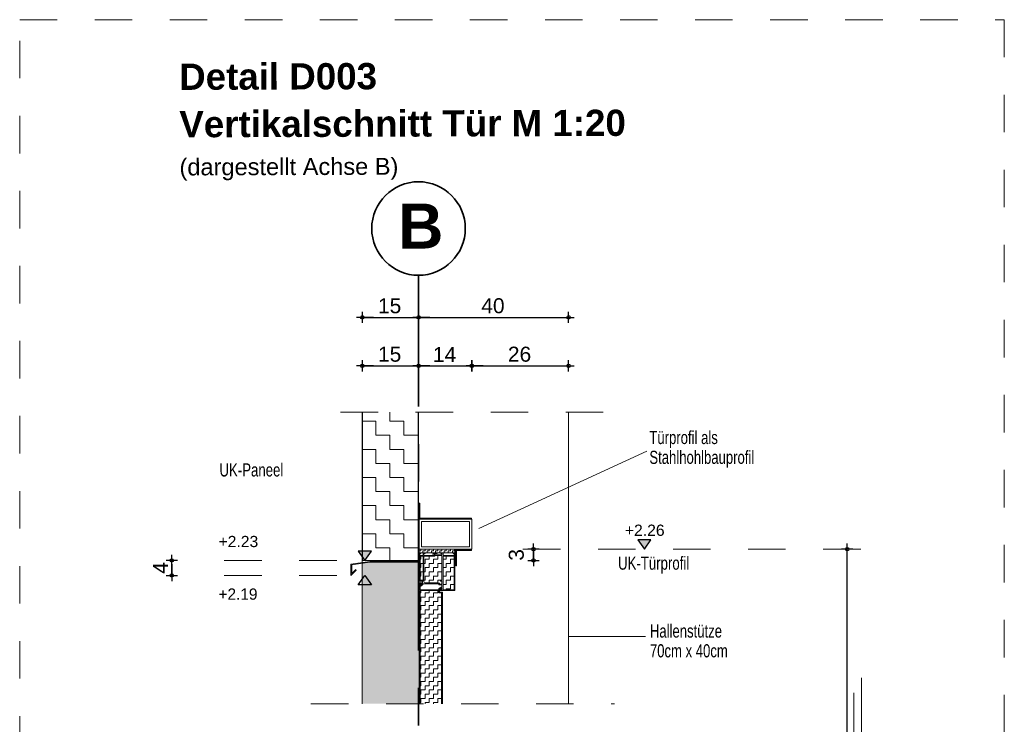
# Model space of a CAD drawing. Header units: metres. Extents: x 1333.9 to 1416.6, y -82.7 to -2.5.
# Tile 99 of 160: x 1406.9 to 1409.5, y -76.6 to -74.7. Entities that reach past the tile are written whole.
import ezdxf

# ---------------------------------------------------------------- set-up
doc = ezdxf.new("R2010")
doc.units = ezdxf.units.M
doc.header["$PDMODE"] = 65
for name, pattern in [('AUSGEZOGEN', [0]), ('GETRENNT2_S10', [0.225, 0.1, -0.05, 0, -0.025, 0, -0.05]), ('STRICHLINIE2_S3', [0.055, 0.04, -0.015]), ('STRICHLINIE_S4', [0.08, 0.06, -0.02]), ('STRICHPUNKT2_S5', [0.5, 0.35, -0.05, 0.05, -0.05])]:
    doc.linetypes.add(name, pattern=pattern)
for name, color, linetype in [('XR$9$_42143', 7, 'Continuous'), ('XR$9$_42154', 7, 'Continuous'), ('XR$9$_43212', 7, 'Continuous')]:
    doc.layers.add(name, color=color, linetype=linetype)
for name, color, linetype, lineweight in [('XR$9$Achsen', 4, 'AUSGEZOGEN', 13), ('XR$9$Design', 4, 'AUSGEZOGEN', 13), ('XR$9$Fenster', 3, 'AUSGEZOGEN', 18), ('XR$9$Legende', 4, 'AUSGEZOGEN', 13), ('XR$9$Maßlinie 1_50', 7, 'AUSGEZOGEN', 25), ('XR$9$Muster', 4, 'AUSGEZOGEN', 13), ('XR$9$Möblierung', 4, 'AUSGEZOGEN', 13), ('XR$9$SNL_D_BD_FL_250', 7, 'AUSGEZOGEN', 18), ('XR$9$Text 1_100', 3, 'AUSGEZOGEN', 18), ('XR$9$Text 1_50', 3, 'AUSGEZOGEN', 18), ('XR$9$Wand Mauerwerk tr', 42, 'AUSGEZOGEN', 18)]:
    doc.layers.add(name, color=color, linetype=linetype, lineweight=lineweight)
doc.styles.add('ARIAL', font='arial.ttf')
doc.dimstyles.new('DIMSTYLE_14', dxfattribs={"dimtxt": 0.04, "dimasz": 0.03, "dimexe": 0, "dimexo": 1e-06, "dimgap": 0.02, "dimtad": 2, "dimdec": 1, "dimlfac": 100, "dimrnd": 0.5, "dimzin": 4, "dimdsep": 46, "dimtxsty": 'ARIAL', "dimblk1": 'ALL_ML_KREIS', "dimblk2": 'ALL_ML_KREIS', "dimsah": 1, "dimcen": 0, "dimse1": 1, "dimse2": 1, "dimclrd": 7, "dimclre": 7, "dimclrt": 7, "dimadec": 0, "dimazin": 0, "dimtfac": 1, "dimtdec": 0, "dimtix": 1, "dimtmove": 2, "dimatfit": 3, "dimfxl": 0, "dimtvp": 1.2, "dimtzin": 0, "dimlwd": 0, "dimlwe": 25, "dimarcsym": 0})
doc.dimstyles.new('DIMSTYLE_15', dxfattribs={"dimtxt": 0.04, "dimasz": 0.03, "dimexe": 0, "dimexo": 1e-06, "dimgap": 0.02, "dimtad": 2, "dimdec": 1, "dimlfac": 100, "dimrnd": 0.5, "dimzin": 4, "dimdsep": 46, "dimtxsty": 'ARIAL', "dimblk1": 'ALL_ML_KREIS', "dimblk2": 'ALL_ML_KREIS', "dimsah": 1, "dimcen": 0, "dimse1": 1, "dimse2": 1, "dimclrd": 7, "dimclre": 7, "dimclrt": 7, "dimadec": 0, "dimazin": 0, "dimtfac": 1, "dimtdec": 0, "dimtix": 1, "dimtmove": 2, "dimatfit": 3, "dimfxl": 0, "dimtzin": 0, "dimlwd": 0, "dimlwe": 25, "dimarcsym": 0})
doc.dimstyles.new('DIMSTYLE_18', dxfattribs={"dimtxt": 0.03, "dimasz": 0.03, "dimexe": 0, "dimexo": 1e-06, "dimgap": 0.015, "dimtad": 2, "dimdec": 0, "dimlfac": 1000, "dimrnd": 5, "dimzin": 12, "dimdsep": 46, "dimtxsty": 'ARIAL', "dimblk1": 'ALL_ML_KREIS', "dimblk2": 'ALL_ML_KREIS', "dimsah": 1, "dimcen": 0, "dimse1": 1, "dimse2": 1, "dimclrd": 7, "dimclre": 7, "dimclrt": 7, "dimadec": 0, "dimazin": 0, "dimtfac": 1, "dimtdec": 0, "dimtix": 1, "dimtmove": 2, "dimatfit": 3, "dimfxl": 0, "dimtzin": 0, "dimlwd": 0, "dimlwe": 25, "dimarcsym": 0})
pattern_1 = [(90, (-0.0225, 0.0225), (-0.01125, 0.01125), [0.01125, -0.01125]), (180, (-0.0225, 0.0225), (-0.01125, -0.01125), [0.01125, -0.01125])]

# ---------------------------------------------------------------- blocks, each defined once
blk = doc.blocks.new('COMPLEX_KOTENVERMASSUNG_5')
at = {"layer": 'XR$9$_43212', "linetype": 'AUSGEZOGEN', "lineweight": 25, "transparency": 33554687}
blk.add_hatch(color=7, dxfattribs=at).paths.add_polyline_path([(1408.5958, -76.0659), (1408.5608, -76.0659), (1408.5783, -76.0909)])
at = {"layer": 'XR$9$_43212', "color": 7, "linetype": 'AUSGEZOGEN', "lineweight": 25, "transparency": 33554687}
for p, q in [((1408.5958, -76.0659), (1408.5608, -76.0659)), ((1408.5608, -76.0659), (1408.5783, -76.0909)), ((1408.5783, -76.0909), (1408.5958, -76.0659)), ((1408.5783, -76.0909), (1408.5783, -76.0909)), ((1408.5783, -76.0909), (1408.5783, -76.0909)), ((1408.5783, -76.0909), (1408.5783, -76.0909)), ((1408.5783, -76.0909), (1408.5783, -76.0909))]:
    blk.add_line(p, q, dxfattribs=at)
at = {"layer": 'XR$9$_43212', "color": 7, "linetype": 'AUSGEZOGEN', "lineweight": 25, "transparency": 33554687, "insert": (1408.5262, -76.0559), "char_height": 0.03, "width": 0.120953, "attachment_point": 7, "style": 'ARIAL'}
blk.add_mtext('\\W1.00;+2.26', dxfattribs=at)
blk = doc.blocks.new('ALL_ML_KREIS')
at = {"color": 0, "linetype": 'ByBlock', "lineweight": -2}
for p, q in [((-1, 0), (0.5, 0)), ((0, -0.5), (0, 0.5))]:
    blk.add_line(p, q, dxfattribs=at)
blk.add_circle((0, 0), 0.15, dxfattribs=at)
blk = doc.blocks.new('*D452')
at = {"layer": 'DEFPOINTS', "color": 7, "linetype": 'AUSGEZOGEN', "lineweight": 25, "transparency": 33554687}
for p in [(1408.4344, -76.0909), (1408.4344, -77.1122), (1409.1188, -77.1122)]:
    blk.add_point(p, dxfattribs=at)
at = {"layer": 'XR$9$Maßlinie 1_50', "color": 7, "linetype": 'AUSGEZOGEN', "lineweight": -2, "transparency": 33554687}
blk.add_line((1409.1188, -77.1122), (1409.1188, -76.0909), dxfattribs=at)
at = {"layer": 'XR$9$Maßlinie 1_50', "color": 7, "linetype": 'AUSGEZOGEN', "lineweight": 25, "transparency": 33554687, "xscale": 0.03, "yscale": 0.03, "zscale": 0.03}
for p, rotation in [((1409.1188, -76.0909), 90), ((1409.1188, -77.1122), 270)]:
    blk.add_blockref('ALL_ML_KREIS', p, dxfattribs=dict(at, rotation=rotation))
blk = doc.blocks.new('*D453')
at = {"layer": 'DEFPOINTS', "color": 7, "linetype": 'AUSGEZOGEN', "lineweight": 25, "transparency": 33554687}
for p in [(1408.2321, -76.0909), (1407.954, -76.1209), (1408.2828, -76.1209)]:
    blk.add_point(p, dxfattribs=at)
at = {"layer": 'XR$9$Maßlinie 1_50', "color": 7, "linetype": 'AUSGEZOGEN', "lineweight": -2, "transparency": 33554687}
blk.add_line((1408.2828, -76.1209), (1408.2828, -76.0909), dxfattribs=at)
at = {"layer": 'XR$9$Maßlinie 1_50', "color": 7, "linetype": 'AUSGEZOGEN', "lineweight": 25, "transparency": 33554687, "xscale": 0.03, "yscale": 0.03, "zscale": 0.03}
for p, rotation in [((1408.2828, -76.0909), 90), ((1408.2828, -76.1209), 270)]:
    blk.add_blockref('ALL_ML_KREIS', p, dxfattribs=dict(at, rotation=rotation))
at = {"layer": 'XR$9$Maßlinie 1_50', "color": 7, "linetype": 'AUSGEZOGEN', "lineweight": 25, "transparency": 33554687, "insert": (1408.2371, -76.1062), "char_height": 0.04, "width": 0.12, "attachment_point": 5, "rotation": 90, "style": 'ARIAL'}
blk.add_mtext('\\A1;{\\A1;{3\\H0.026400;\\S^ ;}}', dxfattribs=at)
blk = doc.blocks.new('*D454')
at = {"layer": 'DEFPOINTS', "color": 7, "linetype": 'AUSGEZOGEN', "lineweight": 25, "transparency": 33554687}
for p in [(1407.4384, -76.1209), (1407.3188, -76.1609), (1407.4384, -76.1609)]:
    blk.add_point(p, dxfattribs=at)
at = {"layer": 'XR$9$Maßlinie 1_50', "color": 7, "linetype": 'AUSGEZOGEN', "lineweight": -2, "transparency": 33554687}
blk.add_line((1407.3188, -76.1609), (1407.3188, -76.1209), dxfattribs=at)
at = {"layer": 'XR$9$Maßlinie 1_50', "color": 7, "linetype": 'AUSGEZOGEN', "lineweight": 25, "transparency": 33554687, "xscale": 0.03, "yscale": 0.03, "zscale": 0.03}
for p, rotation in [((1407.3188, -76.1209), 90), ((1407.3188, -76.1609), 270)]:
    blk.add_blockref('ALL_ML_KREIS', p, dxfattribs=dict(at, rotation=rotation))
at = {"layer": 'XR$9$Maßlinie 1_50', "color": 7, "linetype": 'AUSGEZOGEN', "lineweight": 25, "transparency": 33554687, "insert": (1407.2888, -76.1411), "char_height": 0.04, "width": 0.12, "attachment_point": 5, "rotation": 90, "style": 'ARIAL'}
blk.add_mtext('\\A1;{\\A1;{4\\H0.026400;\\S^ ;}}', dxfattribs=at)
blk = doc.blocks.new('COMPLEX_KOTENVERMASSUNG_7')
at = {"layer": 'XR$9$_43212', "linetype": 'AUSGEZOGEN', "lineweight": 25, "transparency": 33554687}
blk.add_hatch(color=7, dxfattribs=at).paths.add_polyline_path([(1407.8509, -76.0959), (1407.8159, -76.0959), (1407.8334, -76.1209)])
at = {"layer": 'XR$9$_43212', "color": 7, "linetype": 'AUSGEZOGEN', "lineweight": 25, "transparency": 33554687}
for p, q in [((1407.8509, -76.0959), (1407.8159, -76.0959)), ((1407.8159, -76.0959), (1407.8334, -76.1209)), ((1407.8334, -76.1209), (1407.8509, -76.0959)), ((1407.8334, -76.1209), (1407.8334, -76.1209)), ((1407.8334, -76.1209), (1407.8334, -76.1209)), ((1407.8334, -76.1209), (1407.8334, -76.1209)), ((1407.8334, -76.1209), (1407.8334, -76.1209)), ((1407.8159, -76.1859), (1407.8334, -76.1609)), ((1407.8334, -76.1609), (1407.8509, -76.1859)), ((1407.8334, -76.1609), (1407.8334, -76.1609)), ((1407.8334, -76.1609), (1407.8334, -76.1609)), ((1407.8334, -76.1609), (1407.8334, -76.1609)), ((1407.8334, -76.1609), (1407.8334, -76.1609)), ((1407.8509, -76.1859), (1407.8159, -76.1859))]:
    blk.add_line(p, q, dxfattribs=at)
at = {"layer": 'XR$9$_43212', "color": 7, "linetype": 'AUSGEZOGEN', "lineweight": 25, "transparency": 33554687, "char_height": 0.03, "attachment_point": 7, "style": 'ARIAL'}
for s, insert, width in [('\\W1.00;+2.23', (1407.4433, -76.0859), 0.120953), ('\\W0.98;+2.19', (1407.4433, -76.2261), 0.120636)]:
    blk.add_mtext(s, dxfattribs=dict(at, insert=insert, width=width))
blk = doc.blocks.new('*D462')
at = {"layer": 'DEFPOINTS', "color": 7, "linetype": 'AUSGEZOGEN', "lineweight": 25, "transparency": 33554687}
for p in [(1407.8264, -75.473), (1407.9764, -75.7442), (1407.8264, -75.7787)]:
    blk.add_point(p, dxfattribs=at)
at = {"layer": 'XR$9$Maßlinie 1_50', "color": 7, "linetype": 'AUSGEZOGEN', "lineweight": -2, "transparency": 33554687}
blk.add_line((1407.8264, -75.473), (1407.9764, -75.473), dxfattribs=at)
at = {"layer": 'XR$9$Maßlinie 1_50', "color": 7, "linetype": 'AUSGEZOGEN', "lineweight": 25, "transparency": 33554687, "xscale": 0.03, "yscale": 0.03, "zscale": 0.03, "rotation": 180}
blk.add_blockref('ALL_ML_KREIS', (1407.8264, -75.473), dxfattribs=at)
at = {"layer": 'XR$9$Maßlinie 1_50', "color": 7, "linetype": 'AUSGEZOGEN', "lineweight": 25, "transparency": 33554687, "xscale": 0.03, "yscale": 0.03, "zscale": 0.03}
blk.add_blockref('ALL_ML_KREIS', (1407.9764, -75.473), dxfattribs=at)
at = {"layer": 'XR$9$Maßlinie 1_50', "color": 7, "linetype": 'AUSGEZOGEN', "lineweight": 25, "transparency": 33554687, "insert": (1407.8994, -75.4423), "char_height": 0.04, "width": 0.16, "attachment_point": 5, "style": 'ARIAL'}
blk.add_mtext('\\A1;{\\A1;{15\\H0.026400;\\S^ ;}}', dxfattribs=at)
blk = doc.blocks.new('*D463')
at = {"layer": 'DEFPOINTS', "color": 7, "linetype": 'AUSGEZOGEN', "lineweight": 25, "transparency": 33554687}
for p in [(1407.9764, -75.473), (1407.9764, -75.7442), (1408.3764, -75.7787)]:
    blk.add_point(p, dxfattribs=at)
at = {"layer": 'XR$9$Maßlinie 1_50', "color": 7, "linetype": 'AUSGEZOGEN', "lineweight": -2, "transparency": 33554687}
blk.add_line((1407.9764, -75.473), (1408.3764, -75.473), dxfattribs=at)
at = {"layer": 'XR$9$Maßlinie 1_50', "color": 7, "linetype": 'AUSGEZOGEN', "lineweight": 25, "transparency": 33554687, "xscale": 0.03, "yscale": 0.03, "zscale": 0.03, "rotation": 180}
blk.add_blockref('ALL_ML_KREIS', (1407.9764, -75.473), dxfattribs=at)
at = {"layer": 'XR$9$Maßlinie 1_50', "color": 7, "linetype": 'AUSGEZOGEN', "lineweight": 25, "transparency": 33554687, "xscale": 0.03, "yscale": 0.03, "zscale": 0.03}
blk.add_blockref('ALL_ML_KREIS', (1408.3764, -75.473), dxfattribs=at)
at = {"layer": 'XR$9$Maßlinie 1_50', "color": 7, "linetype": 'AUSGEZOGEN', "lineweight": 25, "transparency": 33554687, "insert": (1408.1747, -75.4423), "char_height": 0.04, "width": 0.16, "attachment_point": 5, "style": 'ARIAL'}
blk.add_mtext('\\A1;{\\A1;{40\\H0.026400;\\S^ ;}}', dxfattribs=at)
blk = doc.blocks.new('*D464')
at = {"layer": 'DEFPOINTS', "color": 7, "linetype": 'AUSGEZOGEN', "lineweight": 25, "transparency": 33554687}
for p in [(1407.8264, -75.6022), (1407.8264, -75.7257), (1407.9764, -75.7257)]:
    blk.add_point(p, dxfattribs=at)
at = {"layer": 'XR$9$Maßlinie 1_50', "color": 7, "linetype": 'AUSGEZOGEN', "lineweight": -2, "transparency": 33554687}
blk.add_line((1407.8264, -75.6022), (1407.9764, -75.6022), dxfattribs=at)
at = {"layer": 'XR$9$Maßlinie 1_50', "color": 7, "linetype": 'AUSGEZOGEN', "lineweight": 25, "transparency": 33554687, "xscale": 0.03, "yscale": 0.03, "zscale": 0.03, "rotation": 180}
blk.add_blockref('ALL_ML_KREIS', (1407.8264, -75.6022), dxfattribs=at)
at = {"layer": 'XR$9$Maßlinie 1_50', "color": 7, "linetype": 'AUSGEZOGEN', "lineweight": 25, "transparency": 33554687, "xscale": 0.03, "yscale": 0.03, "zscale": 0.03}
blk.add_blockref('ALL_ML_KREIS', (1407.9764, -75.6022), dxfattribs=at)
at = {"layer": 'XR$9$Maßlinie 1_50', "color": 7, "linetype": 'AUSGEZOGEN', "lineweight": 25, "transparency": 33554687, "insert": (1407.8994, -75.5715), "char_height": 0.04, "width": 0.16, "attachment_point": 5, "style": 'ARIAL'}
blk.add_mtext('\\A1;{\\A1;{15\\H0.026400;\\S^ ;}}', dxfattribs=at)
blk = doc.blocks.new('*D465')
at = {"layer": 'DEFPOINTS', "color": 7, "linetype": 'AUSGEZOGEN', "lineweight": 25, "transparency": 33554687}
for p in [(1407.9764, -75.6022), (1407.9764, -75.7257), (1408.1184, -76.0199)]:
    blk.add_point(p, dxfattribs=at)
at = {"layer": 'XR$9$Maßlinie 1_50', "color": 7, "linetype": 'AUSGEZOGEN', "lineweight": -2, "transparency": 33554687}
blk.add_line((1407.9764, -75.6022), (1408.1184, -75.6022), dxfattribs=at)
at = {"layer": 'XR$9$Maßlinie 1_50', "color": 7, "linetype": 'AUSGEZOGEN', "lineweight": 25, "transparency": 33554687, "xscale": 0.03, "yscale": 0.03, "zscale": 0.03, "rotation": 180}
blk.add_blockref('ALL_ML_KREIS', (1407.9764, -75.6022), dxfattribs=at)
at = {"layer": 'XR$9$Maßlinie 1_50', "color": 7, "linetype": 'AUSGEZOGEN', "lineweight": 25, "transparency": 33554687, "xscale": 0.03, "yscale": 0.03, "zscale": 0.03}
blk.add_blockref('ALL_ML_KREIS', (1408.1184, -75.6022), dxfattribs=at)
at = {"layer": 'XR$9$Maßlinie 1_50', "color": 7, "linetype": 'AUSGEZOGEN', "lineweight": 25, "transparency": 33554687, "insert": (1408.0457, -75.5722), "char_height": 0.04, "width": 0.16, "attachment_point": 5, "style": 'ARIAL'}
blk.add_mtext('\\A1;{\\A1;{14\\H0.026400;\\S^ ;}}', dxfattribs=at)
blk = doc.blocks.new('*D466')
at = {"layer": 'DEFPOINTS', "color": 7, "linetype": 'AUSGEZOGEN', "lineweight": 25, "transparency": 33554687}
for p in [(1408.1184, -75.6022), (1408.3764, -75.7257), (1408.1184, -76.0199)]:
    blk.add_point(p, dxfattribs=at)
at = {"layer": 'XR$9$Maßlinie 1_50', "color": 7, "linetype": 'AUSGEZOGEN', "lineweight": -2, "transparency": 33554687}
blk.add_line((1408.1184, -75.6022), (1408.3764, -75.6022), dxfattribs=at)
at = {"layer": 'XR$9$Maßlinie 1_50', "color": 7, "linetype": 'AUSGEZOGEN', "lineweight": 25, "transparency": 33554687, "xscale": 0.03, "yscale": 0.03, "zscale": 0.03, "rotation": 180}
blk.add_blockref('ALL_ML_KREIS', (1408.1184, -75.6022), dxfattribs=at)
at = {"layer": 'XR$9$Maßlinie 1_50', "color": 7, "linetype": 'AUSGEZOGEN', "lineweight": 25, "transparency": 33554687, "xscale": 0.03, "yscale": 0.03, "zscale": 0.03}
blk.add_blockref('ALL_ML_KREIS', (1408.3764, -75.6022), dxfattribs=at)
at = {"layer": 'XR$9$Maßlinie 1_50', "color": 7, "linetype": 'AUSGEZOGEN', "lineweight": 25, "transparency": 33554687, "insert": (1408.2456, -75.5715), "char_height": 0.04, "width": 0.16, "attachment_point": 5, "style": 'ARIAL'}
blk.add_mtext('\\A1;{\\A1;{26\\H0.026400;\\S^ ;}}', dxfattribs=at)

msp = doc.modelspace()

# ---------------------------------------------------------------- hatches: boundary and pattern name
at = {"layer": 'XR$9$Fenster', "linetype": 'AUSGEZOGEN', "lineweight": 13, "transparency": 33554687}
for color, points in [(253, [(1407.9797, -75.9679), (1407.9777, -75.9679), (1407.9777, -76.0099), (1408.1174, -76.0099), (1408.1174, -76.0079), (1407.9797, -76.0079)]), (253, [(1407.8465, -76.1259), (1407.9784, -76.1259), (1407.9784, -76.0109), (1407.9764, -76.0109), (1407.9764, -76.1239), (1407.8464, -76.1239), (1407.7964, -76.1309), (1407.7964, -76.1609), (1407.8105, -76.1468), (1407.8091, -76.1454), (1407.7984, -76.1561), (1407.7984, -76.1328)]), (253, [(1408.0754, -76.1349), (1408.0774, -76.1349), (1408.0774, -76.0949), (1408.1174, -76.0949), (1408.1174, -76.0929), (1408.0754, -76.0929)]), (9, [(1407.9846, -76.181), (1407.9857, -76.1814), (1407.9869, -76.1835), (1407.9869, -76.1759), (1407.9789, -76.1759), (1407.9784, -76.1754), (1407.9784, -76.1259), (1407.8465, -76.1259), (1407.8264, -76.1288), (1407.8264, -76.5028), (1407.9784, -76.5028), (1407.9784, -76.1814), (1407.9789, -76.1809), (1407.9829, -76.1809), (1407.9831, -76.1811), (1407.9836, -76.181)]), (8, [(1408.038, -76.5028), (1408.0404, -76.5028), (1408.0404, -76.2064), (1408.0399, -76.2059), (1408.0324, -76.2059), (1408.0319, -76.2054), (1408.0319, -76.1964), (1408.0312, -76.1958), (1408.0306, -76.1964), (1408.0306, -76.1989), (1407.9813, -76.1989), (1407.9808, -76.1984), (1407.9808, -76.19), (1407.9784, -76.19), (1407.9784, -76.5028), (1407.9808, -76.5028), (1407.9808, -76.2012), (1407.9813, -76.2007), (1408.0296, -76.2007), (1408.0301, -76.2012), (1408.0301, -76.2067), (1408.0311, -76.2077), (1408.0375, -76.2077), (1408.038, -76.2082)])]:
    msp.add_hatch(color=color, dxfattribs=at).paths.add_polyline_path(points)
at = {"layer": 'XR$9$Muster', "linetype": 'AUSGEZOGEN', "lineweight": 13, "transparency": 33554687}
h = msp.add_hatch(dxfattribs=at)
h.set_pattern_fill('MUSTER', color=4, scale=0.0375, style=0, pattern_type=2)
h.set_pattern_definition([(0, (0.075, 0.075), (0.0375, 0.0375), [0.0375, -0.0375]), (90, (0.075, 0.075), (-0.0375, 0.0375), [0.0375, -0.0375])])
h.paths.add_polyline_path([(1407.8274, -76.1209), (1407.9758, -76.1209), (1407.9758, -75.7257), (1407.8274, -75.7257)], flags=0)
h = msp.add_hatch(dxfattribs=at)
h.set_pattern_fill('MUSTER', color=4, scale=0.005625, angle=90, style=0, pattern_type=2)
h.set_pattern_definition([(90, (-0.01125, 0.01125), (-0.005625, 0.005625), [0.005625, -0.005625]), (180, (-0.01125, 0.01125), (-0.005625, -0.005625), [0.005625, -0.005625])])
h.paths.add_polyline_path([(1407.9784, -76.0909), (1407.9784, -76.1009), (1408.0734, -76.1009), (1408.0734, -76.0909)], flags=0)
h = msp.add_hatch(dxfattribs=at)
h.set_pattern_fill('MUSTER', color=4, scale=0.01125, angle=90, style=0, pattern_type=2)
h.set_pattern_definition(pattern_1)
h.paths.add_polyline_path([(1407.9804, -76.1101), (1407.9804, -76.1737), (1407.9809, -76.1742), (1407.9887, -76.1742), (1407.9892, -76.1737), (1407.9892, -76.1101), (1407.9887, -76.1096), (1407.9809, -76.1096)], flags=0)
h = msp.add_hatch(dxfattribs=at)
h.set_pattern_fill('MUSTER', color=4, scale=0.01125, angle=90, style=0, pattern_type=2)
h.set_pattern_definition(pattern_1)
h.paths.add_polyline_path([(1408.0196, -76.1081), (1408.0196, -76.1089), (1408.0186, -76.1099), (1407.9912, -76.1099), (1407.9909, -76.1104), (1407.9909, -76.1784), (1407.9915, -76.1799), (1407.9929, -76.1804), (1408.0264, -76.1804), (1408.0272, -76.1812), (1408.0313, -76.1812), (1408.0323, -76.1822), (1408.0323, -76.1837), (1408.0328, -76.1842), (1408.0379, -76.1842), (1408.0384, -76.1837), (1408.0384, -76.1763), (1408.0379, -76.1758), (1408.0354, -76.1758), (1408.0349, -76.1753), (1408.0349, -76.1746), (1408.0354, -76.1741), (1408.0379, -76.1741), (1408.0384, -76.1736), (1408.0384, -76.1081), (1408.0379, -76.1076), (1408.0201, -76.1076)], flags=0)
h = msp.add_hatch(dxfattribs=at)
h.set_pattern_fill('MUSTER', color=4, scale=0.01125, angle=90, style=0, pattern_type=2)
h.set_pattern_definition(pattern_1)
h.paths.add_polyline_path([(1408.0426, -76.1992), (1408.0709, -76.1992), (1408.0714, -76.1987), (1408.0714, -76.1101), (1408.0709, -76.1096), (1408.0426, -76.1096), (1408.0421, -76.1101), (1408.0421, -76.1987)], flags=0)
h = msp.add_hatch(dxfattribs=at)
h.set_pattern_fill('MUSTER', color=4, scale=0.01125, angle=90, style=0, pattern_type=2)
h.set_pattern_definition(pattern_1)
h.paths.add_polyline_path([(1408.0311, -76.2077), (1408.0301, -76.2067), (1408.0301, -76.2012), (1408.0296, -76.2007), (1407.9813, -76.2007), (1407.9808, -76.2012), (1407.9808, -76.5028), (1408.038, -76.5028), (1408.038, -76.2082), (1408.0375, -76.2077)], flags=0)

# ---------------------------------------------------------------- linework, layer by layer
at = {"layer": 'XR$9$_42143', "color": 7, "linetype": 'AUSGEZOGEN', "lineweight": 13, "transparency": 33554687}
for p, q in [((1408.1174, -76.0099), (1407.9777, -76.0099)), ((1408.1174, -76.0079), (1407.9797, -76.0079)), ((1408.1174, -76.0079), (1408.1174, -76.0099))]:
    msp.add_line(p, q, dxfattribs=at)
at = {"layer": 'XR$9$_42154', "color": 7, "linetype": 'STRICHLINIE2_S3', "lineweight": 13, "transparency": 33554687}
for p, q in [((1407.7687, -75.7257), (1408.4869, -75.7257)), ((1407.6898, -76.5028), (1408.4988, -76.5028))]:
    msp.add_line(p, q, dxfattribs=at)
at = {"layer": 'XR$9$Achsen', "color": 4, "linetype": 'STRICHPUNKT2_S5', "lineweight": 35, "transparency": 33554687}
msp.add_line((1407.9764, -75.3609), (1407.9764, -77.8992), dxfattribs=at)
at = {"layer": 'XR$9$Achsen', "color": 4, "linetype": 'AUSGEZOGEN', "lineweight": 35, "transparency": 33554687}
msp.add_circle((1407.9764, -75.2362), 0.1247, dxfattribs=at)
at = {"layer": 'XR$9$Design', "color": 4, "linetype": 'AUSGEZOGEN', "lineweight": 13, "transparency": 33554687}
msp.add_line((1407.9808, -76.19), (1407.9784, -76.19), dxfattribs=at)
at = {"layer": 'XR$9$Fenster', "color": 7, "linetype": 'AUSGEZOGEN', "lineweight": 13, "transparency": 33554687}
for points in [[(1408.1184, -76.0909), (1408.1184, -76.0109), (1407.9784, -76.0109), (1407.9784, -76.0909), (1408.1184, -76.0909)], [(1408.1121, -76.0846), (1408.1121, -76.0172), (1407.9847, -76.0172), (1407.9847, -76.0846), (1408.1121, -76.0846)]]:
    msp.add_lwpolyline(points, close=True, dxfattribs=at)
at = {"layer": 'XR$9$Legende', "color": 7, "linetype": 'AUSGEZOGEN', "lineweight": 13, "transparency": 33554687}
for p, q in [((1408.3764, -75.7257), (1408.3764, -76.5028)), ((1407.8264, -76.5028), (1407.8264, -76.1288))]:
    msp.add_line(p, q, dxfattribs=at)
at = {"layer": 'XR$9$Möblierung', "color": 4, "linetype": 'AUSGEZOGEN', "lineweight": 13, "transparency": 33554687}
for p, q in [((1408.0734, -76.0909), (1407.9784, -76.0909)), ((1407.9784, -76.1009), (1407.9784, -76.0909)), ((1408.0734, -76.1009), (1408.0734, -76.0909))]:
    msp.add_line(p, q, dxfattribs=at)
at = {"layer": 'XR$9$SNL_D_BD_FL_250', "color": 7, "linetype": 'AUSGEZOGEN', "lineweight": 13, "transparency": 33554687}
for p, q in [((1407.8264, -75.7257), (1407.8264, -76.1209)), ((1407.8274, -75.7257), (1407.8274, -76.1209)), ((1407.9758, -75.7257), (1407.9758, -76.1209)), ((1407.9758, -76.1209), (1407.9758, -75.7257)), ((1407.9764, -76.1209), (1407.9764, -75.7257)), ((1407.9777, -75.9679), (1407.9777, -76.0099)), ((1407.9777, -75.9679), (1407.9797, -75.9679)), ((1407.9797, -75.9679), (1407.9797, -76.0079)), ((1407.9784, -76.0109), (1407.9764, -76.0109)), ((1407.9764, -76.0809), (1407.9764, -76.1239)), ((1407.9784, -76.0809), (1407.9784, -76.1309)), ((1408.1174, -76.0929), (1408.0754, -76.0929)), ((1408.0754, -76.1349), (1408.0754, -76.0929)), ((1408.1174, -76.0949), (1408.0774, -76.0949)), ((1408.0774, -76.1349), (1408.0774, -76.0949)), ((1408.1174, -76.0949), (1408.1174, -76.0929)), ((1407.8264, -76.1209), (1407.9764, -76.1209)), ((1407.8264, -76.1209), (1407.8264, -76.1267)), ((1407.9784, -76.1754), (1407.9784, -76.1009)), ((1407.9784, -76.1009), (1408.0734, -76.1009)), ((1407.9802, -76.1036), (1407.9802, -76.1069)), ((1407.9804, -76.1101), (1407.9804, -76.1737)), ((1407.9887, -76.1096), (1407.9809, -76.1096)), ((1407.9812, -76.1079), (1407.9879, -76.1079)), ((1407.9889, -76.1069), (1407.9889, -76.1016)), ((1407.9892, -76.1737), (1407.9892, -76.1101)), ((1407.9894, -76.1011), (1407.9909, -76.1011)), ((1407.9909, -76.1028), (1407.9909, -76.1077)), ((1407.9909, -76.1104), (1407.9909, -76.1784)), ((1407.9938, -76.1027), (1407.991, -76.1027)), ((1407.9912, -76.1013), (1407.9916, -76.1013)), ((1408.0186, -76.1099), (1407.9912, -76.1099)), ((1407.9914, -76.1082), (1408.0136, -76.1082)), ((1407.9919, -76.1011), (1407.9938, -76.1011)), ((1407.9941, -76.1014), (1407.9941, -76.1024)), ((1408.0141, -76.1011), (1407.9946, -76.1011)), ((1408.0141, -76.1077), (1408.0141, -76.1064)), ((1408.0146, -76.1025), (1408.0146, -76.1016)), ((1408.0147, -76.1024), (1408.0147, -76.1014)), ((1408.0178, -76.1028), (1408.0149, -76.1028)), ((1408.015, -76.1011), (1408.0169, -76.1011)), ((1408.0178, -76.1027), (1408.015, -76.1027)), ((1408.0172, -76.1013), (1408.0176, -76.1013)), ((1408.0179, -76.1011), (1408.0249, -76.1011)), ((1408.0179, -76.1071), (1408.0179, -76.1028)), ((1408.0196, -76.1036), (1408.0196, -76.1049)), ((1408.0196, -76.1081), (1408.0196, -76.1089)), ((1408.0379, -76.1076), (1408.0201, -76.1076)), ((1408.0206, -76.1059), (1408.0304, -76.1059)), ((1408.0314, -76.1059), (1408.0374, -76.1059)), ((1408.0419, -76.1011), (1408.0368, -76.1011)), ((1408.0384, -76.1049), (1408.0384, -76.1036)), ((1408.0384, -76.1736), (1408.0384, -76.1081)), ((1408.0421, -76.1987), (1408.0421, -76.1101)), ((1408.0424, -76.1069), (1408.0424, -76.1016)), ((1408.0426, -76.1096), (1408.0709, -76.1096)), ((1408.0706, -76.1079), (1408.0434, -76.1079)), ((1408.0714, -76.1101), (1408.0714, -76.1987)), ((1408.0716, -76.1036), (1408.0716, -76.1069)), ((1408.0734, -76.2004), (1408.0734, -76.1009)), ((1407.8464, -76.1239), (1407.7964, -76.1309)), ((1407.7964, -76.1309), (1407.7964, -76.1609)), ((1407.7964, -76.1609), (1407.8105, -76.1468)), ((1407.8466, -76.1259), (1407.7984, -76.1328)), ((1407.7984, -76.1328), (1407.7984, -76.1561)), ((1407.7984, -76.1561), (1407.8091, -76.1454)), ((1407.8105, -76.1468), (1407.8091, -76.1454)), ((1407.9764, -76.1239), (1407.8464, -76.1239)), ((1407.9784, -76.1259), (1407.8465, -76.1259)), ((1408.0774, -76.1349), (1408.0754, -76.1349)), ((1407.9809, -76.1742), (1407.9887, -76.1742)), ((1408.0349, -76.1753), (1408.0349, -76.1746)), ((1408.0354, -76.1741), (1408.0379, -76.1741)), ((1407.9784, -76.1814), (1407.9784, -76.5028)), ((1407.9826, -76.1759), (1407.9789, -76.1759)), ((1407.9826, -76.1759), (1407.9789, -76.1759)), ((1407.9864, -76.1759), (1407.9789, -76.1759)), ((1407.9829, -76.1809), (1407.9789, -76.1809)), ((1407.9799, -76.1872), (1407.9799, -76.1832)), ((1407.9808, -76.1984), (1407.9808, -76.19)), ((1407.9813, -76.1895), (1407.9829, -76.1895)), ((1407.9889, -76.1989), (1407.9813, -76.1989)), ((1407.9813, -76.2007), (1408.0296, -76.2007)), ((1407.9834, -76.1827), (1407.9834, -76.1814)), ((1407.9834, -76.189), (1407.9834, -76.1877)), ((1407.9869, -76.1854), (1407.9869, -76.1764)), ((1407.9877, -76.1859), (1407.9874, -76.1859)), ((1407.9882, -76.1834), (1407.9882, -76.1854)), ((1407.9909, -76.1829), (1407.9887, -76.1829)), ((1408.0229, -76.1829), (1407.9909, -76.1829)), ((1408.0379, -76.1859), (1408.0311, -76.1859)), ((1408.0314, -76.1959), (1408.0311, -76.1959)), ((1408.0319, -76.2054), (1408.0319, -76.1964)), ((1408.0323, -76.1822), (1408.0323, -76.1837)), ((1408.0328, -76.1842), (1408.0379, -76.1842)), ((1408.0379, -76.1758), (1408.0354, -76.1758)), ((1408.0354, -76.1941), (1408.0354, -76.1928)), ((1408.0354, -76.2004), (1408.0354, -76.1991)), ((1408.0359, -76.1923), (1408.0379, -76.1923)), ((1408.0359, -76.2009), (1408.0729, -76.2009)), ((1408.0384, -76.1837), (1408.0384, -76.1763)), ((1408.0384, -76.1918), (1408.0384, -76.1864)), ((1408.0389, -76.1986), (1408.0389, -76.1946)), ((1408.0709, -76.1992), (1408.0426, -76.1992)), ((1408.0691, -76.2009), (1408.0729, -76.2009)), ((1408.0691, -76.2009), (1408.0729, -76.2009)), ((1407.9808, -76.5028), (1407.9808, -76.2012)), ((1408.0301, -76.2012), (1408.0301, -76.2067)), ((1408.0311, -76.2077), (1408.0375, -76.2077)), ((1408.0399, -76.2059), (1408.0324, -76.2059)), ((1408.038, -76.2082), (1408.038, -76.5028)), ((1408.0404, -76.5028), (1408.0404, -76.2064))]:
    msp.add_line(p, q, dxfattribs=at)
for points in [[(1407.9784, -76.1754), (1407.9784, -76.1009), (1407.9816, -76.1009), (1407.9827, -76.102), (1407.9827, -76.1026), (1407.9812, -76.1026)], [(1408.0143, -76.1063), (1408.0167, -76.1076), (1408.0174, -76.1076)], [(1408.0259, -76.1021), (1408.0259, -76.1026), (1408.0206, -76.1026)], [(1408.0374, -76.1026), (1408.0359, -76.1026), (1408.0359, -76.102), (1408.0368, -76.1011)], [(1408.0734, -76.2004), (1408.0734, -76.1009), (1408.0702, -76.1009), (1408.0691, -76.102), (1408.0691, -76.1026), (1408.0706, -76.1026)], [(1407.9809, -76.1822), (1407.9824, -76.1822), (1407.9824, -76.1832), (1407.9829, -76.1832)], [(1407.9829, -76.1872), (1407.9824, -76.1872), (1407.9824, -76.1882), (1407.9809, -76.1882)], [(1408.0306, -76.1964), (1408.0306, -76.1989), (1407.9813, -76.1989)], [(1407.9929, -76.1804), (1408.0264, -76.1804), (1408.0272, -76.1812), (1408.0313, -76.1812)], [(1408.0306, -76.1854), (1408.0306, -76.1829), (1408.0239, -76.1829)], [(1408.0379, -76.1936), (1408.0364, -76.1936), (1408.0364, -76.1946), (1408.0359, -76.1946)], [(1408.0359, -76.1986), (1408.0364, -76.1986), (1408.0364, -76.1996), (1408.0379, -76.1996)]]:
    msp.add_lwpolyline(points, dxfattribs=at)
for points in [[(1407.9867, -76.1858), (1407.9866, -76.1864), (1407.9864, -76.187), (1407.986, -76.1875), (1407.9856, -76.1873), (1407.9857, -76.1867), (1407.9859, -76.1862), (1407.986, -76.1857), (1407.9861, -76.1851), (1407.9858, -76.1833), (1407.9848, -76.1819), (1407.9845, -76.1823), (1407.9847, -76.1831), (1407.9848, -76.1839), (1407.9848, -76.1848), (1407.9848, -76.1856), (1407.9847, -76.1864), (1407.9846, -76.1872), (1407.9844, -76.188), (1407.9834, -76.1887), (1407.9834, -76.1872), (1407.9833, -76.187), (1407.9832, -76.187), (1407.9822, -76.187), (1407.9818, -76.1873), (1407.981, -76.1869), (1407.9809, -76.1868), (1407.9809, -76.1837), (1407.981, -76.1836), (1407.9817, -76.1831), (1407.982, -76.1832), (1407.9822, -76.1835), (1407.9832, -76.1835), (1407.9834, -76.1835), (1407.9834, -76.1833), (1407.9834, -76.1812), (1407.9835, -76.181), (1407.9836, -76.181), (1407.9846, -76.181), (1407.9857, -76.1814), (1407.9861, -76.1821), (1407.9863, -76.1825), (1407.9865, -76.183), (1407.9866, -76.1836), (1407.9867, -76.1841), (1407.9868, -76.1846), (1407.9868, -76.1851), (1407.9867, -76.1858)], [(1407.9826, -76.1846), (1407.9823, -76.1843), (1407.9816, -76.1843), (1407.9818, -76.1852), (1407.9816, -76.1861), (1407.9823, -76.1861), (1407.9826, -76.1858), (1407.9826, -76.1846)], [(1407.9841, -76.1842), (1407.9834, -76.1838), (1407.9831, -76.1844), (1407.9831, -76.186), (1407.9834, -76.1867), (1407.9841, -76.1862), (1407.9841, -76.1855), (1407.9841, -76.1848), (1407.9841, -76.1842)], [(1408.0321, -76.1961), (1408.0322, -76.1955), (1408.0324, -76.1949), (1408.0328, -76.1944), (1408.0332, -76.1946), (1408.0331, -76.1952), (1408.0329, -76.1957), (1408.0328, -76.1962), (1408.0327, -76.1968), (1408.033, -76.1986), (1408.034, -76.2), (1408.0343, -76.1995), (1408.0341, -76.1988), (1408.034, -76.1979), (1408.0339, -76.1971), (1408.034, -76.1963), (1408.034, -76.1955), (1408.0342, -76.1947), (1408.0344, -76.1939), (1408.0354, -76.1932), (1408.0354, -76.1947), (1408.0355, -76.1949), (1408.0356, -76.1949), (1408.0365, -76.1949), (1408.037, -76.1946), (1408.0378, -76.195), (1408.0379, -76.1951), (1408.0379, -76.1982), (1408.0378, -76.1983), (1408.0371, -76.1988), (1408.0368, -76.1987), (1408.0366, -76.1983), (1408.0356, -76.1983), (1408.0354, -76.1984), (1408.0354, -76.1985), (1408.0354, -76.2007), (1408.0353, -76.2009), (1408.0352, -76.2009), (1408.0342, -76.2009), (1408.0331, -76.2005), (1408.0327, -76.1998), (1408.0325, -76.1994), (1408.0323, -76.1988), (1408.0322, -76.1983), (1408.0321, -76.1978), (1408.032, -76.1972), (1408.032, -76.1967), (1408.0321, -76.1961)], [(1408.0347, -76.1977), (1408.0354, -76.198), (1408.0357, -76.1975), (1408.0357, -76.1958), (1408.0354, -76.1952), (1408.0347, -76.1957), (1408.0347, -76.1964), (1408.0346, -76.1971), (1408.0347, -76.1977)], [(1408.0362, -76.1972), (1408.0365, -76.1975), (1408.0372, -76.1975), (1408.037, -76.1966), (1408.0372, -76.1957), (1408.0365, -76.1957), (1408.0362, -76.196), (1408.0362, -76.1972)]]:
    msp.add_lwpolyline(points, close=True, dxfattribs=at)
for centre, radius, start, end in [((1407.9812, -76.1036), 0.001, 89.9996, 180.0005), ((1407.9812, -76.1069), 0.001, 179.9995, 269.9996), ((1407.9809, -76.1101), 0.0005, 89.9921, 180.0035), ((1407.9879, -76.1069), 0.001, 269.9996, 0.0004), ((1407.9887, -76.1101), 0.0005, 0.0035, 89.9965), ((1407.9894, -76.1016), 0.0005, 90, 180), ((1407.9912, -76.1011), 0.000279, 196.4199, 271.1645), ((1407.991, -76.1028), 0.00012, 90, 180), ((1407.9914, -76.1077), 0.0005, 179.9965, 270.0009), ((1407.9914, -76.1104), 0.0005, 107.7449, 180.0009), ((1407.9916, -76.1011), 0.000279, 268.8371, 343.5754), ((1407.9938, -76.1014), 0.0003, 0, 90), ((1407.9938, -76.1024), 0.0003, 270, 0), ((1407.9946, -76.1016), 0.0005, 90, 163.8453), ((1408.0136, -76.1077), 0.0005, 270, 0), ((1408.0141, -76.1016), 0.0005, 0, 90), ((1408.0142, -76.1064), 0.000139, 65.9409, 176.6087), ((1408.0149, -76.1025), 0.0003, 180, 270.0079), ((1408.015, -76.1014), 0.0003, 90, 180), ((1408.015, -76.1024), 0.0003, 180, 270), ((1408.0172, -76.1011), 0.000279, 196.4246, 271.1629), ((1408.0174, -76.1071), 0.0005, 269.9988, 0.0012), ((1408.0176, -76.1011), 0.000279, 268.8355, 343.5801), ((1408.0178, -76.1028), 0.00012, 0, 90), ((1408.0186, -76.1089), 0.001, 269.9999, 0.0001), ((1408.0206, -76.1036), 0.001, 89.9991, 180.0004), ((1408.0206, -76.1049), 0.001, 180.0001, 270.0004), ((1408.0201, -76.1081), 0.0005, 90, 180), ((1408.0249, -76.1021), 0.001, 359.9987, 90.0035), ((1408.0309, -76.1054), 0.000725, 226.3948, 313.6052), ((1408.0374, -76.1036), 0.001, 0.0003, 89.9997), ((1408.0374, -76.1049), 0.001, 269.9991, 0.0009), ((1408.0379, -76.1081), 0.0005, 359.9982, 90), ((1408.0419, -76.1016), 0.0005, 0, 90), ((1408.0426, -76.1101), 0.0005, 90.0035, 179.9965), ((1408.0434, -76.1069), 0.001, 179.9996, 270.0004), ((1408.0706, -76.1036), 0.001, 359.9995, 90.0004), ((1408.0706, -76.1069), 0.001, 270.0004, 0.0005), ((1408.0709, -76.1101), 0.0005, 359.9965, 90.0079), ((1407.9809, -76.1737), 0.0005, 180.0061, 269.9982), ((1407.9887, -76.1737), 0.0005, 270, 0), ((1408.0354, -76.1746), 0.0005, 90, 180.0018), ((1408.0379, -76.1736), 0.0005, 269.9985, 0.0015), ((1407.9789, -76.1754), 0.0005, 180.0006, 269.9994), ((1407.9789, -76.1814), 0.0005, 90.0024, 179.9985), ((1407.9809, -76.1832), 0.001, 90.0019, 179.9981), ((1407.9809, -76.1872), 0.001, 179.9995, 270.0005), ((1407.9813, -76.19), 0.0005, 90.0006, 179.9994), ((1407.9813, -76.1984), 0.0005, 180, 269.9966), ((1407.9813, -76.2012), 0.0005, 89.9991, 180.0009), ((1407.9829, -76.1814), 0.0005, 0.0033, 89.9967), ((1407.9829, -76.1827), 0.0005, 269.9994, 0.0006), ((1407.9829, -76.1877), 0.0005, 0.0033, 89.9967), ((1407.9829, -76.189), 0.0005, 269.9992, 0.0008), ((1407.9864, -76.1764), 0.0005, 0.0006, 89.9994), ((1407.9874, -76.1854), 0.0005, 179.9983, 270.0034), ((1407.9877, -76.1854), 0.0005, 270.0009, 359.9982), ((1407.9887, -76.1834), 0.0005, 89.9965, 180.0026), ((1407.9929, -76.1784), 0.002, 180, 270), ((1408.0234, -76.1835), 0.000725, 46.3948, 133.6052), ((1408.0296, -76.2012), 0.0005, 0.0018, 89.9982), ((1408.0311, -76.1854), 0.0005, 180.0003, 270), ((1408.0311, -76.1964), 0.0005, 90.0002, 179.9998), ((1408.0313, -76.1822), 0.001, 0.0031, 89.9965), ((1408.0314, -76.1964), 0.0005, 0.0003, 90.0006), ((1408.0328, -76.1837), 0.0005, 179.9984, 270.0016), ((1408.0354, -76.1753), 0.0005, 179.9996, 270.0004), ((1408.0359, -76.1928), 0.0005, 90, 180.0018), ((1408.0359, -76.1941), 0.0005, 180.0003, 269.9997), ((1408.0359, -76.1991), 0.0005, 89.9965, 180.0079), ((1408.0359, -76.2004), 0.0005, 179.9983, 270.007), ((1408.0379, -76.1763), 0.0005, 359.9982, 90), ((1408.0379, -76.1837), 0.0005, 270.0049, 359.9995), ((1408.0379, -76.1864), 0.0005, 359.9984, 89.9981), ((1408.0379, -76.1918), 0.0005, 269.9996, 0.0004), ((1408.0379, -76.1946), 0.001, 0, 90), ((1408.0379, -76.1986), 0.001, 270.0005, 359.9995), ((1408.0426, -76.1987), 0.0005, 180, 270), ((1408.0709, -76.1987), 0.0005, 270.0018, 359.9939), ((1408.0729, -76.2004), 0.0005, 270.0006, 359.9994), ((1408.0311, -76.2067), 0.001, 179.9997, 270.0003), ((1408.0324, -76.2054), 0.0005, 179.9993, 270.0007), ((1408.0375, -76.2082), 0.0005, 0.0009, 89.9991), ((1408.0399, -76.2064), 0.0005, 0.0019, 89.9981)]:
    msp.add_arc(centre, radius, start, end, dxfattribs=at)
at = {"layer": 'XR$9$Wand Mauerwerk tr', "color": 7, "linetype": 'AUSGEZOGEN', "lineweight": 13, "transparency": 33554687}
for p, q in [((1408.5848, -75.8298), (1408.1375, -76.0358)), ((1408.5816, -76.324), (1408.3764, -76.324)), ((1409.1569, -76.7837), (1409.1569, -76.4337)), ((1409.1369, -76.7437), (1409.1369, -76.4737))]:
    msp.add_line(p, q, dxfattribs=at)
at = {"layer": 'XR$9$Wand Mauerwerk tr', "color": 7, "linetype": 'GETRENNT2_S10', "lineweight": 13, "transparency": 33554687}
for p, q in [((1409.1548, -76.0909), (1408.2208, -76.0909)), ((1407.7584, -76.1209), (1407.4384, -76.1209)), ((1407.7584, -76.1609), (1407.4384, -76.1609))]:
    msp.add_line(p, q, dxfattribs=at)
at = {"layer": 'XR$9$Wand Mauerwerk tr', "color": 7, "linetype": 'STRICHLINIE_S4', "lineweight": 18, "transparency": 33554687}
msp.add_lwpolyline([(1406.9135, -74.6796), (1409.5375, -74.6796), (1409.5375, -78.4359), (1406.9135, -78.4359), (1406.9135, -74.6796)], close=True, dxfattribs=at)

# ---------------------------------------------------------------- block references
at = {"layer": 'XR$9$_43212', "color": 7, "linetype": 'AUSGEZOGEN', "lineweight": 25, "transparency": 33554687}
for name in ['COMPLEX_KOTENVERMASSUNG_5', 'COMPLEX_KOTENVERMASSUNG_7']:
    msp.add_blockref(name, (0, 0), dxfattribs=at)

# ---------------------------------------------------------------- texts
at = {"layer": 'XR$9$Achsen', "color": 4, "linetype": 'AUSGEZOGEN', "lineweight": 35, "transparency": 33554687, "insert": (1407.9217, -75.2896), "char_height": 0.12, "width": 0.186482, "attachment_point": 7, "style": 'ARIAL'}
msp.add_mtext('\\A1;{\\fArial|i0|b1;\\H0.120000;\\W1.000000;\\C4;B}\\P', dxfattribs=at)
at = {"layer": 'XR$9$Text 1_100', "color": 3, "linetype": 'AUSGEZOGEN', "lineweight": 18, "transparency": 33554687, "char_height": 0.035, "attachment_point": 1, "line_spacing_factor": 0.903614, "style": 'ARIAL'}
for s, insert, width in [('\\A1;{\\fArial|i0|b0;\\H0.035000;\\W0.714286;\\C3;Türprofil als}\\P{\\fArial|i0|b0;\\H0.035000;\\W0.714286;\\C3;Stahlhohlbauprofil}\\P', (1408.5916, -75.7758), 0.294213), ('\\A1;{\\fArial|i0|b0;\\H0.035000;\\W0.714286;\\C3;Hallenstütze}\\P{\\fArial|i0|b0;\\H0.035000;\\W0.714286;\\C3;70cm x 40cm}\\P', (1408.593, -76.2916), 0.220896)]:
    msp.add_mtext(s, dxfattribs=dict(at, insert=insert, width=width))
at = {"layer": 'XR$9$Text 1_100', "color": 3, "linetype": 'AUSGEZOGEN', "lineweight": 18, "transparency": 33554687, "char_height": 0.035, "attachment_point": 7, "style": 'ARIAL'}
for s, insert, width in [('\\W0.72;UK-Paneel', (1407.4459, -75.8977), 0.182567), ('\\W0.72;UK-Türprofil', (1408.5081, -76.1562), 0.201714)]:
    msp.add_mtext(s, dxfattribs=dict(at, insert=insert, width=width))
at = {"layer": 'XR$9$Text 1_50', "color": 3, "linetype": 'AUSGEZOGEN', "lineweight": 25, "transparency": 33554687, "insert": (1407.3384, -74.7967), "char_height": 0.07, "width": 1.228577, "attachment_point": 1, "rotation": 0.1872, "line_spacing_factor": 1.084337, "style": 'ARIAL'}
msp.add_mtext('\\A1;{\\fArial|i0|b1;\\H0.070000;\\W1.000000;\\C3;Detail D003}\\P{\\fArial|i0|b1;\\H0.070000;\\W1.000000;\\C3;Vertikalschnitt Tür M 1:20}\\P{\\fArial|i0|b0;\\H0.045000;\\W1.000000;\\C3;(dargestellt Achse B)}\\P', dxfattribs=at)

# ---------------------------------------------------------------- dimensions: what is measured, and where the dimension line sits
at = {"layer": 'XR$9$Maßlinie 1_50', "color": 7, "linetype": 'AUSGEZOGEN', "lineweight": 25, "transparency": 33554687}
for base, p1, p2, dimstyle, picture, middle in [((1407.9764, -75.473), (1407.8264, -75.7787), (1407.9764, -75.7442), 'DIMSTYLE_15', '*D462', (1407.8994, -75.4423)), ((1408.3764, -75.473), (1407.9764, -75.7442), (1408.3764, -75.7787), 'DIMSTYLE_15', '*D463', (1408.1747, -75.4423)), ((1407.9764, -75.6022), (1407.8264, -75.7257), (1407.9764, -75.7257), 'DIMSTYLE_15', '*D464', (1407.8994, -75.5715)), ((1408.1184, -75.6022), (1407.9764, -75.7257), (1408.1184, -76.0199), 'DIMSTYLE_14', '*D465', (1408.0457, -75.5722)), ((1408.3764, -75.6022), (1408.1184, -76.0199), (1408.3764, -75.7257), 'DIMSTYLE_15', '*D466', (1408.2456, -75.5715))]:
    dim = msp.add_linear_dim(base=base, p1=p1, p2=p2, dimstyle=dimstyle, override={"dimpost": '<>', "dimclrd": 7, "dimclre": 7, "dimclrt": 7, "dimlwd": 0, "dimlwe": 25}, dxfattribs=at)
    dim.commit()
    dim.dimension.update_dxf_attribs({"geometry": picture, "text_midpoint": middle, "dimtype": 160})
for base, p1, p2, dimstyle, picture, middle in [((1408.2828, -76.0909), (1407.954, -76.1209), (1408.2321, -76.0909), 'DIMSTYLE_14', '*D453', (1408.2371, -76.1062)), ((1407.3188, -76.1209), (1407.4384, -76.1609), (1407.4384, -76.1209), 'DIMSTYLE_14', '*D454', (1407.2888, -76.1411)), ((1409.1188, -76.0909), (1408.4344, -77.1122), (1408.4344, -76.0909), 'DIMSTYLE_18', '*D452', (1409.1038, -76.6016))]:
    dim = msp.add_linear_dim(base=base, p1=p1, p2=p2, angle=90, dimstyle=dimstyle, override={"dimpost": '<>', "dimclrd": 7, "dimclre": 7, "dimclrt": 7, "dimlwd": 0, "dimlwe": 25}, dxfattribs=at)
    dim.commit()
    dim.dimension.update_dxf_attribs({"geometry": picture, "text_midpoint": middle, "dimtype": 160})

doc.saveas('drawing.dxf')
